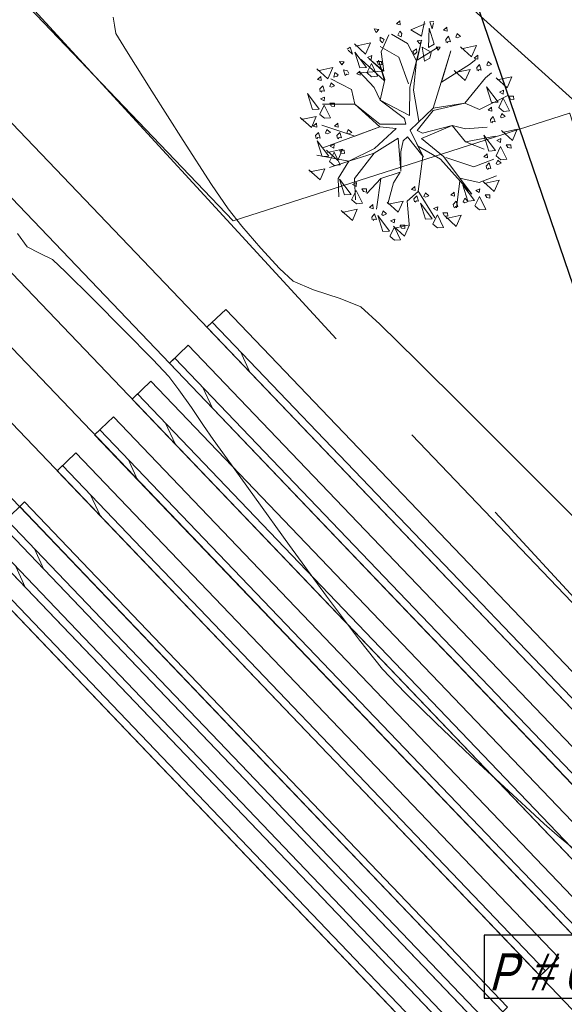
# Model space of a CAD drawing. Header units: metres. Extents: x 1111994 to 1112800, y 1268200 to 1269007.
# Tile 33 of 86: x 1112440 to 1112447, y 1268454 to 1268468. Entities that reach past the tile are written whole.
import ezdxf

# ---------------------------------------------------------------- set-up
doc = ezdxf.new("R2010")
doc.units = ezdxf.units.M
doc.header["$LTSCALE"] = 12.7
doc.header["$MEASUREMENT"] = 0
doc.linetypes.add('DASHED', pattern=[0.75, 0.5, -0.25])
for name, color, linetype in [('A-PISO GRANITO', 7, 'Continuous'), ('Base', 251, 'Continuous'), ('P-ARBO-CONS', 7, 'Continuous'), ('TUBERIA SANITARIA', 84, 'Continuous')]:
    doc.layers.add(name, color=color, linetype=linetype)
doc.styles.add('ESPACIOS', font='ARIALN.TTF', dxfattribs={"width": 1.4, "height": 0.3})

# ---------------------------------------------------------------- blocks, each defined once
blk = doc.blocks.new('ARBOLL[22]_1', base_point=(451.0638353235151, 266.2082973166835))
at = {"layer": 'P-ARBO-CONS', "color": 252, "linetype": 'Continuous', "lineweight": 0}
for p, q in [((450.8513499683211, 267.6244805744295), (450.8969567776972, 267.6648754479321)), ((450.9008954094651, 267.609839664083), (450.8513499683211, 267.6244805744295)), ((450.8969567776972, 267.6648754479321), (450.9008954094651, 267.609839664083)), ((451.2372085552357, 267.6238805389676), (451.0478330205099, 267.5413244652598)), ((451.1892405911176, 267.4565645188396), (451.2321382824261, 267.6539300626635)), ((451.3039977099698, 267.6519403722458), (451.3543287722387, 267.655223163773)), ((451.3335046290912, 267.555260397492), (451.3039977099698, 267.6519403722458)), ((451.3515217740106, 267.6347391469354), (451.3335046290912, 267.555260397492)), ((450.5509023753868, 267.5541864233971), (450.5796346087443, 267.5070811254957)), ((450.6114861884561, 267.5477577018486), (450.5509023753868, 267.5541864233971)), ((450.5796346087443, 267.5070811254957), (450.6114861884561, 267.5477577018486)), ((450.7478922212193, 267.4731282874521), (450.6446481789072, 267.2455300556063)), ((450.7835756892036, 267.4845420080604), (450.9997401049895, 267.359109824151)), ((450.8702274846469, 267.4690612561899), (450.8961971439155, 267.5258028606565)), ((450.9130101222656, 267.4465306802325), (450.8702274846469, 267.4690612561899)), ((450.8961971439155, 267.5258028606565), (450.9225472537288, 267.4904095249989)), ((450.9225472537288, 267.4904095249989), (450.9130101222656, 267.4465306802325)), ((451.0478330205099, 267.5413244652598), (451.1892405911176, 267.4565645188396)), ((451.2926178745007, 267.5640575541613), (451.2859279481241, 267.3020537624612)), ((451.3620604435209, 267.3500478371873), (451.2926178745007, 267.5640575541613)), ((451.5317109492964, 267.5793881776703), (451.4861041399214, 267.5389933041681)), ((451.4861041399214, 267.5389933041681), (451.5356495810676, 267.5243523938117)), ((451.5179664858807, 267.411944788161), (451.5565090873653, 267.4543581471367)), ((451.5356495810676, 267.5243523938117), (451.5317109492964, 267.5793881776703)), ((451.5565090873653, 267.4543581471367), (451.5807552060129, 267.3785559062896)), ((451.6538349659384, 267.4447051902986), (451.6730720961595, 267.4942340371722)), ((451.6730720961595, 267.4942340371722), (451.7184336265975, 267.4530123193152)), ((451.7184336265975, 267.4530123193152), (451.6737425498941, 267.4342212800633)), ((450.4337671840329, 267.2149186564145), (450.2842924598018, 267.350751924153)), ((450.2976024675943, 267.3233379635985), (450.4997353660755, 267.3660098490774)), ((450.4997353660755, 267.3660098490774), (450.4337671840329, 267.2149186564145)), ((450.6322310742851, 267.4413706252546), (450.6313126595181, 267.397255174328)), ((450.6313126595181, 267.397255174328), (450.664544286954, 267.3670563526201)), ((450.6863097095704, 267.4102332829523), (450.6322310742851, 267.4413706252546)), ((450.664544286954, 267.3670563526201), (450.6863097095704, 267.4102332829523)), ((450.9997401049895, 267.359109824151), (451.122139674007, 267.1252731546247)), ((451.122139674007, 267.1252731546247), (451.1870096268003, 267.3819480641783)), ((451.1870096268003, 267.3819480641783), (451.1325022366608, 267.1311681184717)), ((451.1925929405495, 267.4035487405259), (451.132898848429, 267.3913691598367)), ((451.132898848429, 267.3913691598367), (451.1684860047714, 267.3539170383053)), ((451.1684860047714, 267.3539170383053), (451.1925929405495, 267.4035487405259)), ((451.2859279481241, 267.3020537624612), (451.3620604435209, 267.3500478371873)), ((451.5248892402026, 267.3730900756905), (451.5179664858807, 267.411944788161)), ((451.5510491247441, 267.383764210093), (451.5360215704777, 267.3672274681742)), ((451.5807552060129, 267.3785559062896), (451.5510491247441, 267.383764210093)), ((451.6737425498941, 267.4342212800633), (451.6538349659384, 267.4447051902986)), ((451.7288883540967, 267.2863761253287), (451.9310212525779, 267.3290480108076)), ((451.9310212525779, 267.3290480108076), (451.8650530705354, 267.1779568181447)), ((450.2269269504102, 267.3074283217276), (450.1840336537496, 267.2808923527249)), ((450.1982073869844, 267.2658397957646), (450.2590051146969, 267.2115707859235)), ((450.2590051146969, 267.2115707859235), (450.2269269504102, 267.3074283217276)), ((450.2871967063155, 267.2424633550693), (450.4446973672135, 267.0329775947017)), ((450.3548441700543, 267.0278794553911), (450.2871967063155, 267.2424633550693)), ((450.4618045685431, 267.1697986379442), (450.5174860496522, 267.19452310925)), ((450.5174860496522, 267.19452310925), (450.5102400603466, 267.1433703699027)), ((450.8830531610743, 267.1735390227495), (450.6336065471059, 267.3161219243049)), ((450.6446481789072, 267.2455300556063), (450.6806754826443, 266.9840663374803)), ((451.1223987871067, 267.283488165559), (451.0715376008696, 267.2473333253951)), ((451.0715376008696, 267.2473333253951), (451.0955346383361, 267.2092670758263)), ((451.0955346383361, 267.2092670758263), (451.1275219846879, 267.2396615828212)), ((451.1275219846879, 267.2396615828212), (451.1223987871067, 267.283488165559)), ((451.1325022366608, 267.1311681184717), (451.4162852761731, 267.3087623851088)), ((451.3210650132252, 267.2409619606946), (451.1978941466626, 267.3065294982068)), ((451.1978941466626, 267.3065294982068), (451.2305447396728, 267.1184282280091)), ((451.3002797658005, 267.1603434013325), (451.3203018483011, 267.2380019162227)), ((451.3463018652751, 266.4839552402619), (451.5867009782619, 267.258474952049)), ((451.4128954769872, 267.2654535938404), (451.386671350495, 267.3118025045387)), ((451.386671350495, 267.3118025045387), (451.4403471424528, 267.3062922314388)), ((451.4403471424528, 267.3062922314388), (451.4128954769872, 267.2654535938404)), ((451.5867009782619, 267.258474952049), (451.459000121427, 266.8356219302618)), ((451.8650530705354, 267.1779568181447), (451.7155783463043, 267.3137900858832)), ((451.9489850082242, 267.2001956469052), (451.9033781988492, 267.1598007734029)), ((451.9529236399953, 267.1451598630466), (451.9489850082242, 267.2001956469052)), ((450.1123214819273, 267.0690864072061), (450.083589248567, 267.116191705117)), ((450.083589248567, 267.116191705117), (450.1441730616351, 267.1097629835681)), ((450.1441730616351, 267.1097629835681), (450.1123214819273, 267.0690864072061)), ((450.3747058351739, 267.1406553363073), (450.6888778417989, 266.8551554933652)), ((450.4515370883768, 266.9628345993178), (450.5137920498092, 267.0877124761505)), ((450.5102400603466, 267.1433703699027), (450.4618045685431, 267.1697986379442)), ((450.6806754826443, 266.9840663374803), (450.4788872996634, 267.1554479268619)), ((450.4788872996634, 267.1554479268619), (450.6688154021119, 266.9828531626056)), ((450.5137920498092, 267.0877124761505), (450.5963659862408, 266.9155796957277)), ((450.5886451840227, 267.11276164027), (450.6510473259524, 267.1128352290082)), ((450.6099075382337, 267.0740973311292), (450.5886451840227, 267.11276164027)), ((450.6888778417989, 266.8551554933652), (450.6090402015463, 267.1322204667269)), ((450.6090402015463, 267.1322204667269), (450.6923861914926, 266.8716503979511)), ((450.6535963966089, 267.0679086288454), (450.6099075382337, 267.0740973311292)), ((450.6510473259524, 267.1128352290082), (450.6535963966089, 267.0679086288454)), ((451.014910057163, 266.8127297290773), (450.8830531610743, 267.1735390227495)), ((451.0316045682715, 266.7670473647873), (451.1221396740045, 267.1252731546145)), ((451.1221396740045, 267.1252731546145), (451.0815300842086, 266.7290478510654)), ((451.2305447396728, 267.1184282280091), (451.3002797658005, 267.1603434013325)), ((451.459000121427, 266.8356219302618), (451.8378320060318, 267.0760699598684)), ((451.8378320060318, 267.0760699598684), (451.9220753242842, 267.1414261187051)), ((451.9033781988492, 267.1598007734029), (451.9529236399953, 267.1451598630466)), ((451.9352405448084, 267.0327522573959), (451.973783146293, 267.0751656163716)), ((451.973783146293, 267.0751656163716), (451.9980292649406, 266.9993633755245)), ((452.0711090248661, 267.0655126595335), (452.0903461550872, 267.1150415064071)), ((452.0910166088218, 267.0550287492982), (452.0711090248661, 267.0655126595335)), ((452.0903461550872, 267.1150415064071), (452.1357076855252, 267.0738197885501)), ((452.1357076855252, 267.0738197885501), (452.0910166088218, 267.0550287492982)), ((449.9266538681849, 266.8812662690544), (449.7771791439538, 267.0170995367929)), ((449.7904891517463, 266.9896855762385), (449.9926220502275, 267.0323574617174)), ((449.9926220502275, 267.0323574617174), (449.9266538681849, 266.8812662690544)), ((450.0178876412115, 266.9648064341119), (450.0048693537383, 266.904911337)), ((450.0622976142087, 266.9356357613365), (450.0178876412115, 266.9648064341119)), ((450.0521697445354, 266.9155447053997), (450.0622976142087, 266.9356357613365)), ((450.1919572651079, 266.9878072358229), (450.1359549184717, 266.999979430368)), ((450.1359549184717, 266.999979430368), (450.1602010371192, 266.9241771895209)), ((450.1602010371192, 266.9241771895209), (450.1813701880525, 266.945658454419)), ((450.1813701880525, 266.945658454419), (450.2032052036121, 266.9409125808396)), ((450.208868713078, 266.9521475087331), (450.1919572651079, 266.9878072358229)), ((450.3569972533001, 266.9824507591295), (450.3164831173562, 266.9468128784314)), ((450.3164831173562, 266.9468128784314), (450.3625394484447, 266.9294865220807)), ((450.6688154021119, 266.9828531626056), (450.3346448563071, 266.9627886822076)), ((450.5515020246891, 266.7617289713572), (450.3531678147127, 266.9762534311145)), ((450.4446973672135, 267.0329775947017), (450.3548441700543, 267.0278794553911)), ((450.3625394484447, 266.9294865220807), (450.3569972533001, 266.9824507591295)), ((450.5152505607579, 266.9092438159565), (450.4538764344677, 266.9608669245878)), ((451.7795114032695, 266.8561989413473), (451.6300366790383, 266.9920322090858)), ((451.6433466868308, 266.9646182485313), (451.845479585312, 267.0072901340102)), ((451.845479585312, 267.0072901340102), (451.7795114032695, 266.8561989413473)), ((451.9421632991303, 266.9938975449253), (451.9352405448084, 267.0327522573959)), ((451.9683231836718, 267.0045716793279), (451.9532956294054, 266.9880349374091)), ((451.9980292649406, 266.9993633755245), (451.9683231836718, 267.0045716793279)), ((452.0525513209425, 266.8947173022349), (452.1333565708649, 266.9619706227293)), ((449.8299106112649, 266.9132415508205), (449.7843038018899, 266.8728466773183)), ((449.7843038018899, 266.8728466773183), (449.8338492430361, 266.858205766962)), ((449.8161661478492, 266.7457981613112), (449.8547087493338, 266.7882115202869)), ((449.8338492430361, 266.858205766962), (449.8299106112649, 266.9132415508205)), ((449.8547087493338, 266.7882115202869), (449.8789548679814, 266.7124092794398)), ((449.9520346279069, 266.7785585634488), (449.971271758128, 266.8280874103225)), ((449.9668552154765, 266.880483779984), (450.2442068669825, 266.7375611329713)), ((449.971271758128, 266.8280874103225), (450.016633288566, 266.7868656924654)), ((450.0048693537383, 266.904911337), (450.0521697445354, 266.9155447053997)), ((450.5963659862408, 266.9155796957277), (450.5152505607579, 266.9092438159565)), ((450.6923861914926, 266.8716503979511), (450.6320157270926, 266.5938953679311)), ((451.7764652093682, 266.5509530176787), (452.0525513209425, 266.8947173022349)), ((452.3461229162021, 266.7580129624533), (452.196648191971, 266.8938462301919)), ((452.2099581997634, 266.8664322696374), (452.4120910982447, 266.9091041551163)), ((452.4120910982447, 266.9091041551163), (452.3461229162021, 266.7580129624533)), ((449.650045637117, 266.6816522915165), (449.8075462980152, 266.4721665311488)), ((449.7176931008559, 266.4670683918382), (449.650045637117, 266.6816522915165)), ((449.8230889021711, 266.7069434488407), (449.8161661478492, 266.7457981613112)), ((449.8492487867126, 266.7176175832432), (449.8342212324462, 266.7010808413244)), ((449.8789548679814, 266.7124092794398), (449.8492487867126, 266.7176175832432)), ((449.9719422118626, 266.7680746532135), (449.9520346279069, 266.7785585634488)), ((450.016633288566, 266.7868656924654), (449.9719422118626, 266.7680746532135)), ((450.2442068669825, 266.7375611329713), (450.2892332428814, 266.5388577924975)), ((450.6320157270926, 266.5938953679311), (450.5515020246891, 266.7617289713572)), ((451.0269500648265, 266.384748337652), (451.0316045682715, 266.7670473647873)), ((451.0815300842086, 266.7290478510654), (451.1558507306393, 266.3109691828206)), ((452.0686662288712, 266.7746284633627), (452.2261668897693, 266.5651427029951)), ((452.13631369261, 266.5600445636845), (452.0686662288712, 266.7746284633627)), ((452.2432740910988, 266.7019637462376), (452.2989555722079, 266.7266882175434)), ((452.2917095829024, 266.6755354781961), (452.2432740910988, 266.7019637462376)), ((452.2989555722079, 266.7266882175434), (452.2917095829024, 266.6755354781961)), ((449.8143860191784, 266.4020235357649), (449.8766409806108, 266.5269014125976)), ((449.8246534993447, 266.6089875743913), (449.8803349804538, 266.6337120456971)), ((449.8730889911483, 266.5825593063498), (449.8246534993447, 266.6089875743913)), ((450.2892332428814, 266.5388577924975), (449.8538467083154, 266.5385768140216)), ((449.8803349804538, 266.6337120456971), (449.8730889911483, 266.5825593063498)), ((449.8766409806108, 266.5269014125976), (449.9592149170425, 266.3547686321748)), ((449.9514941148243, 266.5519505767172), (450.013896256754, 266.5520241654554)), ((449.9727564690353, 266.5132862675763), (449.9514941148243, 266.5519505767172)), ((450.013896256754, 266.5520241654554), (450.0164453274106, 266.5070975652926)), ((450.628761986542, 266.2305140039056), (450.2892332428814, 266.5388577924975)), ((450.2892332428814, 266.5388577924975), (450.6264131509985, 266.2668245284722)), ((450.9622928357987, 266.3464626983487), (450.633178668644, 266.5932795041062)), ((450.633178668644, 266.5932795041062), (451.0269500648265, 266.384748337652)), ((451.346301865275, 266.4839552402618), (451.7764652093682, 266.5509530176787)), ((451.3475534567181, 266.4525746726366), (451.7764652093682, 266.5509530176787)), ((451.7764652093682, 266.5509530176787), (451.9732476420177, 266.4655142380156)), ((451.9732476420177, 266.4655142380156), (452.3546269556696, 266.6542893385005)), ((452.2261668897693, 266.5651427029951), (452.13631369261, 266.5600445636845)), ((452.2330066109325, 266.4949997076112), (452.295261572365, 266.6198775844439)), ((452.295261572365, 266.6198775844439), (452.3778355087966, 266.4477448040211)), ((452.3701147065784, 266.6449267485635), (452.4325168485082, 266.6450003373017)), ((452.3913770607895, 266.6062624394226), (452.3701147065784, 266.6449267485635)), ((452.4350659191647, 266.6000737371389), (452.3913770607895, 266.6062624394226)), ((452.4325168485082, 266.6450003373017), (452.4350659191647, 266.6000737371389)), ((449.8075462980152, 266.4721665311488), (449.7176931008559, 266.4670683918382)), ((449.8780994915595, 266.3484327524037), (449.8167253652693, 266.4000558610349)), ((450.0164453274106, 266.5070975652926), (449.9727564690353, 266.5132862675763)), ((451.035740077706, 266.1894465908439), (451.346301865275, 266.4839552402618)), ((451.1331760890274, 266.1849043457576), (451.3475534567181, 266.4525746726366)), ((452.1352206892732, 266.4989558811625), (452.0896138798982, 266.4585610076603)), ((452.0896138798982, 266.4585610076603), (452.1391593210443, 266.4439200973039)), ((452.1391593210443, 266.4439200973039), (452.1352206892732, 266.4989558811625)), ((452.2967200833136, 266.44140892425), (452.2353459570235, 266.4930320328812)), ((452.2573447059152, 266.3642728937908), (452.2765818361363, 266.4138017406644)), ((452.2765818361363, 266.4138017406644), (452.3219433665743, 266.3725800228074)), ((452.3778355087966, 266.4477448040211), (452.2967200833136, 266.44140892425)), ((449.7022424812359, 266.2225938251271), (449.5527677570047, 266.3584270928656)), ((449.5660777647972, 266.3310131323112), (449.7682106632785, 266.3736850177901)), ((449.7682106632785, 266.3736850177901), (449.7022424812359, 266.2225938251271)), ((449.7716982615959, 266.2818869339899), (449.7260914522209, 266.2414920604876)), ((449.7756368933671, 266.2268511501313), (449.7716982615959, 266.2818869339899)), ((450.2891499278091, 266.1055596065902), (449.8420437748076, 266.2568378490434)), ((449.9592149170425, 266.3547686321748), (449.8780994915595, 266.3484327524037)), ((450.0598635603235, 266.2826743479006), (450.0142567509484, 266.2422794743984)), ((450.0638021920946, 266.2276385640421), (450.0598635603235, 266.2826743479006)), ((450.6264131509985, 266.2668245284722), (450.9780845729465, 266.2681247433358)), ((450.9780845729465, 266.2681247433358), (450.9622928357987, 266.3464626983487)), ((452.1214762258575, 266.3315124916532), (452.1600188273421, 266.3739258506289)), ((452.1283989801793, 266.2926577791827), (452.1214762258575, 266.3315124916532)), ((452.1545588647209, 266.3033319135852), (452.1395313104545, 266.2867951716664)), ((452.1842649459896, 266.2981236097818), (452.1545588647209, 266.3033319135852)), ((452.1600188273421, 266.3739258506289), (452.1842649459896, 266.2981236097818)), ((452.2772522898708, 266.3537889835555), (452.2573447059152, 266.3642728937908)), ((452.3219433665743, 266.3725800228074), (452.2772522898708, 266.3537889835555)), ((449.7260914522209, 266.2414920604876), (449.7756368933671, 266.2268511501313)), ((449.7579537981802, 266.1144435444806), (449.7964963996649, 266.1568569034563)), ((449.7964963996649, 266.1568569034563), (449.8207425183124, 266.0810546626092)), ((449.8578061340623, 265.9468541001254), (450.628761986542, 266.2305140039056)), ((449.8938222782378, 266.1472039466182), (449.913059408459, 266.1967327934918)), ((449.9137298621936, 266.1367200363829), (449.8938222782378, 266.1472039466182)), ((449.913059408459, 266.1967327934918), (449.958420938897, 266.1555110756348)), ((449.958420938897, 266.1555110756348), (449.9137298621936, 266.1367200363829)), ((450.0142567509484, 266.2422794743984), (450.0638021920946, 266.2276385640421)), ((450.0461190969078, 266.1152309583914), (450.0846616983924, 266.157644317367)), ((450.0846616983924, 266.157644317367), (450.1089078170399, 266.08184207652)), ((450.1819875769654, 266.147991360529), (450.2012247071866, 266.1975202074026)), ((450.2018951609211, 266.1375074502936), (450.1819875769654, 266.147991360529)), ((450.2012247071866, 266.1975202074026), (450.2465862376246, 266.1562984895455)), ((450.2465862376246, 266.1562984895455), (450.2018951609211, 266.1375074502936)), ((450.628761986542, 266.2305140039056), (450.2891499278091, 266.1055596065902)), ((450.5563765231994, 265.9411487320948), (450.8491892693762, 266.2082710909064)), ((450.8491892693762, 266.2082710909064), (450.628761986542, 266.2305140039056)), ((451.2180517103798, 265.8232769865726), (451.0357400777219, 266.1894465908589)), ((451.0357400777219, 266.1894465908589), (451.2072268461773, 265.8369465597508)), ((451.1331760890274, 266.1849043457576), (451.2040566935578, 266.147996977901)), ((451.1903470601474, 266.0760346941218), (451.6028171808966, 266.2491144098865)), ((451.2040566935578, 266.147996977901), (451.6028171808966, 266.2491144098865)), ((451.6028171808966, 266.2491144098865), (451.7851994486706, 266.2068887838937)), ((451.6028171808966, 266.2491144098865), (451.7822653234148, 266.0282202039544)), ((451.7851994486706, 266.2068887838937), (452.0766992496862, 266.2265118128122)), ((452.4182089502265, 266.0483950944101), (452.2687342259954, 266.1842283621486)), ((452.2820442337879, 266.1568144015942), (452.4841771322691, 266.1994862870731)), ((452.4841771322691, 266.1994862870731), (452.4182089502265, 266.0483950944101)), ((449.7648765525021, 266.0755888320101), (449.7579537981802, 266.1144435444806)), ((449.7910364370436, 266.0862629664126), (449.7760088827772, 266.0697262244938)), ((449.7813355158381, 266.0452357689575), (449.9388361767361, 265.8357500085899)), ((449.8489829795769, 265.8306518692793), (449.7813355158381, 266.0452357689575)), ((449.8207425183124, 266.0810546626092), (449.7910364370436, 266.0862629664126)), ((449.9559433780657, 265.9725710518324), (450.0116248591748, 265.9972955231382)), ((450.0116248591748, 265.9972955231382), (450.0043788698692, 265.9461427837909)), ((450.0530418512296, 266.0763762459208), (450.0461190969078, 266.1152309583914)), ((450.0792017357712, 266.0870503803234), (450.0641741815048, 266.0705136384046)), ((450.1089078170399, 266.08184207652), (450.0792017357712, 266.0870503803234)), ((450.8752200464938, 266.0778519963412), (450.5493466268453, 265.8779002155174)), ((450.9088287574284, 265.6335417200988), (450.8752200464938, 266.0778519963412)), ((450.9420895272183, 266.0435763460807), (450.9109836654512, 265.8947674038)), ((450.9999343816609, 266.0987142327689), (450.9420895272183, 266.0435763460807)), ((451.2072268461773, 265.8369465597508), (450.9999343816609, 266.0987142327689)), ((451.1903470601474, 266.0760346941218), (451.4878313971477, 265.8299285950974)), ((451.7822653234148, 266.0282202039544), (452.1911123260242, 266.1065054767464)), ((451.7822653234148, 266.0282202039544), (452.0373850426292, 265.9294414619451)), ((452.032635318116, 266.1207594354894), (452.1901359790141, 265.9112736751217)), ((452.1002827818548, 265.9061755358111), (452.032635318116, 266.1207594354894)), ((452.2072431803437, 266.0480947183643), (452.2629246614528, 266.07281918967)), ((452.2556786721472, 266.0216664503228), (452.2072431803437, 266.0480947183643)), ((452.2629246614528, 266.07281918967), (452.2556786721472, 266.0216664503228)), ((452.3340837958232, 265.9910577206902), (452.396485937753, 265.9911313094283)), ((452.3553461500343, 265.9523934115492), (452.3340837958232, 265.9910577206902)), ((452.396485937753, 265.9911313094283), (452.3990350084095, 265.9462047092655)), ((450.0576957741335, 265.7794662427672), (449.9082210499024, 265.9152995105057)), ((449.9215310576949, 265.8878855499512), (450.1236639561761, 265.9305574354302)), ((449.9456758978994, 265.765607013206), (450.0079308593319, 265.8904848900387)), ((450.0043788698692, 265.9461427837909), (449.9559433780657, 265.9725710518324)), ((450.0079308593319, 265.8904848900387), (450.0905047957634, 265.7183521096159)), ((450.1236639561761, 265.9305574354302), (450.0576957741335, 265.7794662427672)), ((450.0827839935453, 265.9155340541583), (450.145186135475, 265.9156076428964)), ((450.1040463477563, 265.8768697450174), (450.0827839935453, 265.9155340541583)), ((450.1477352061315, 265.8706810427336), (450.1040463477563, 265.8768697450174)), ((450.145186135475, 265.9156076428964), (450.1477352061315, 265.8706810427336)), ((450.2099329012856, 265.7693352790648), (450.5563765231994, 265.9411487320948)), ((450.5493466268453, 265.8779002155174), (450.2099329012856, 265.7693352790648)), ((450.5493466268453, 265.8779002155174), (450.2847167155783, 265.5354473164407)), ((450.9109836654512, 265.8947674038), (450.9088287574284, 265.6335417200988)), ((451.4462222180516, 265.7957886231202), (451.1448658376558, 265.9702694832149)), ((451.1448658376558, 265.9702694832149), (451.2180517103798, 265.8232769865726)), ((452.0785914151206, 265.8696396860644), (452.0329846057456, 265.8292448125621)), ((452.0825300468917, 265.8146039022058), (452.0785914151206, 265.8696396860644)), ((452.1901359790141, 265.9112736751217), (452.1002827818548, 265.9061755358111)), ((452.1969757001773, 265.8411306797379), (452.2592306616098, 265.9660085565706)), ((452.2592306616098, 265.9660085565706), (452.3418045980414, 265.7938757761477)), ((452.3990350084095, 265.9462047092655), (452.3553461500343, 265.9523934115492)), ((450.2099329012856, 265.7693352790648), (449.7763905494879, 265.8481207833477)), ((449.9388361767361, 265.8357500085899), (449.8489829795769, 265.8306518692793)), ((449.9463139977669, 265.6814180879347), (450.2099329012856, 265.7693352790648)), ((450.0093893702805, 265.7120162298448), (449.9480152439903, 265.763639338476)), ((450.2099329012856, 265.7693352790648), (450.0655083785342, 265.5351848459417)), ((451.2072268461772, 265.8369465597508), (451.1464590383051, 265.3586943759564)), ((451.8687575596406, 265.322830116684), (451.4462222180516, 265.7957886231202)), ((451.4878313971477, 265.8299285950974), (451.8687575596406, 265.322830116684)), ((451.5193531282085, 265.8191802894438), (451.8974579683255, 265.69025379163)), ((451.8974579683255, 265.69025379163), (452.1650710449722, 265.7948326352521)), ((452.0329846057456, 265.8292448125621), (452.0825300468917, 265.8146039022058)), ((452.0648469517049, 265.7021962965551), (452.1033895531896, 265.7446096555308)), ((452.1033895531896, 265.7446096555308), (452.1276356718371, 265.6688074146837)), ((452.2606891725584, 265.7875398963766), (452.1993150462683, 265.8391630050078)), ((452.2007154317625, 265.7349566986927), (452.2199525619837, 265.7844855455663)), ((452.2206230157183, 265.7244727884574), (452.2007154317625, 265.7349566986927)), ((452.2199525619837, 265.7844855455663), (452.2653140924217, 265.7432638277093)), ((452.2653140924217, 265.7432638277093), (452.2206230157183, 265.7244727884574)), ((452.3418045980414, 265.7938757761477), (452.2606891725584, 265.7875398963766)), ((449.819068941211, 265.5154241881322), (449.6695942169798, 265.6512574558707)), ((449.6829042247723, 265.6238434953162), (449.8850371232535, 265.6665153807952)), ((449.8850371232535, 265.6665153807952), (449.819068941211, 265.5154241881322)), ((450.0905047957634, 265.7183521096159), (450.0093893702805, 265.7120162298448)), ((450.9013329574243, 265.6215002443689), (450.6417749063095, 265.5351642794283)), ((450.809895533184, 265.4746124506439), (450.9013329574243, 265.6215002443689)), ((452.0717697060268, 265.6633415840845), (452.0648469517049, 265.7021962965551)), ((452.0979295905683, 265.6740157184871), (452.0829020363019, 265.6574789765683)), ((452.1276356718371, 265.6688074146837), (452.0979295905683, 265.6740157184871)), ((450.0655083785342, 265.5351848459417), (450.0746894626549, 265.2854329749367)), ((450.082025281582, 265.5271821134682), (450.23952594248, 265.3176963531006)), ((450.1496727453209, 265.31259821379), (450.082025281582, 265.5271821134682)), ((450.2566331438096, 265.4545173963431), (450.3123146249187, 265.4792418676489)), ((450.2847167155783, 265.5354473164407), (450.2971399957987, 265.2483947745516)), ((450.3123146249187, 265.4792418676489), (450.3050686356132, 265.4280891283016)), ((450.6417749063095, 265.5351642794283), (450.4525966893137, 265.3309890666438)), ((450.6417749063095, 265.5351642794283), (450.5836470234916, 265.122968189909)), ((450.5836470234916, 265.122968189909), (450.6417749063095, 265.5351642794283)), ((450.7342031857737, 265.1924283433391), (450.809895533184, 265.4746124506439)), ((451.7062835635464, 265.5046929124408), (451.6638088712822, 265.1393368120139)), ((451.707128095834, 265.5379953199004), (451.968590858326, 265.4829075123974)), ((451.968590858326, 265.4829075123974), (452.2019556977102, 265.5723565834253)), ((452.1717956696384, 265.3608223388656), (452.0223209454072, 265.4966556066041)), ((452.0356309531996, 265.4692416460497), (452.2377638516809, 265.5119135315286)), ((452.2377638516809, 265.5119135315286), (452.1717956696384, 265.3608223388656)), ((450.2463656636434, 265.2475533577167), (450.3086206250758, 265.3724312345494)), ((450.3050686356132, 265.4280891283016), (450.2566331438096, 265.4545173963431)), ((450.3086206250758, 265.3724312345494), (450.3911945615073, 265.2002984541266)), ((450.3834737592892, 265.397480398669), (450.4458759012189, 265.3975539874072)), ((450.4047361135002, 265.3588160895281), (450.3834737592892, 265.397480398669)), ((450.4484249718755, 265.3526273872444), (450.4047361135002, 265.3588160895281)), ((450.4458759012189, 265.3975539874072), (450.4484249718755, 265.3526273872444)), ((451.1464590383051, 265.3586943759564), (450.9942271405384, 265.2275572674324)), ((451.100914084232, 265.4276979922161), (451.0553072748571, 265.3873031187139)), ((451.0553072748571, 265.3873031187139), (451.1048527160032, 265.3726622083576)), ((451.1048527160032, 265.3726622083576), (451.100914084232, 265.4276979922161)), ((451.1382989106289, 265.3716187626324), (451.3707385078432, 265.0034702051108)), ((451.223038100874, 265.2930150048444), (451.2422752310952, 265.3425438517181)), ((451.2422752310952, 265.3425438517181), (451.2876367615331, 265.301322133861)), ((451.6327157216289, 265.3523992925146), (451.5871089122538, 265.3120044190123)), ((451.6366543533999, 265.297363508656), (451.6327157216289, 265.3523992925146)), ((451.7476484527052, 265.4451670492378), (451.9051491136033, 265.2356812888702)), ((451.8152959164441, 265.2305831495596), (451.7476484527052, 265.4451670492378)), ((451.9222563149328, 265.3725023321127), (451.9779377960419, 265.3972268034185)), ((451.9706918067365, 265.3460740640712), (451.9222563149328, 265.3725023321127)), ((451.9779377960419, 265.3972268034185), (451.9706918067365, 265.3460740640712)), ((450.23952594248, 265.3176963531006), (450.1496727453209, 265.31259821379)), ((450.3100791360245, 265.1939625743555), (450.2487050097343, 265.2455856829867)), ((450.3911945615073, 265.2002984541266), (450.3100791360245, 265.1939625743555)), ((450.8741173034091, 265.0792500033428), (450.724642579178, 265.2150832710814)), ((450.7379525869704, 265.1876693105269), (450.9400854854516, 265.2303411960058)), ((450.9400854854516, 265.2303411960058), (450.8741173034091, 265.0792500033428)), ((450.9942271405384, 265.2275572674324), (451.0212454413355, 264.9167183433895)), ((451.0871696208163, 265.2602546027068), (451.125712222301, 265.3026679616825)), ((451.0940923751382, 265.2213998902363), (451.0871696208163, 265.2602546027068)), ((451.1202522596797, 265.2320740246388), (451.1052247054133, 265.21553728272)), ((451.1499583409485, 265.2268657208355), (451.1202522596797, 265.2320740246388)), ((451.125712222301, 265.3026679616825), (451.1499583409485, 265.2268657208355)), ((451.1785055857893, 265.2005352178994), (451.3360062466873, 264.9910494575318)), ((451.2461530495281, 264.9859513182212), (451.1785055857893, 265.2005352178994)), ((451.2429456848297, 265.2825310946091), (451.223038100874, 265.2930150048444)), ((451.2876367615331, 265.301322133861), (451.2429456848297, 265.2825310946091)), ((451.5871089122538, 265.3120044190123), (451.6366543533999, 265.297363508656)), ((451.6189712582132, 265.1849559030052), (451.6575138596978, 265.227369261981)), ((451.6575138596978, 265.227369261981), (451.6817599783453, 265.1515670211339)), ((451.7548397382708, 265.2177163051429), (451.7740768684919, 265.2672451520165)), ((451.7747473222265, 265.2072323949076), (451.7548397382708, 265.2177163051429)), ((451.7740768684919, 265.2672451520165), (451.8194383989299, 265.2260234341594)), ((451.8194383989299, 265.2260234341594), (451.7747473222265, 265.2072323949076)), ((451.9051491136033, 265.2356812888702), (451.8152959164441, 265.2305831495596)), ((451.9119888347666, 265.1655382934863), (451.974243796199, 265.290416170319)), ((451.974243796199, 265.290416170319), (452.0568177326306, 265.1182833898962)), ((452.0490969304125, 265.3154653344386), (452.1114990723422, 265.3155389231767)), ((452.0703592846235, 265.2768010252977), (452.0490969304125, 265.3154653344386)), ((452.1140481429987, 265.2706123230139), (452.0703592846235, 265.2768010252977)), ((452.1114990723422, 265.3155389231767), (452.1140481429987, 265.2706123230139)), ((450.2561388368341, 264.9684263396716), (450.1066641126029, 265.1042596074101)), ((450.1199741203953, 265.0768456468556), (450.3221070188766, 265.1195175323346)), ((450.3221070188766, 265.1195175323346), (450.2561388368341, 264.9684263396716)), ((450.5320852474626, 265.1820801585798), (450.4864784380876, 265.1416852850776)), ((450.4864784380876, 265.1416852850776), (450.5360238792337, 265.1270443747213)), ((450.5360238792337, 265.1270443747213), (450.5320852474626, 265.1820801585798)), ((450.6542092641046, 265.0473971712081), (450.6734463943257, 265.0969260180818)), ((450.6734463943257, 265.0969260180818), (450.7188079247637, 265.0557043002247)), ((451.3531134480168, 265.1278705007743), (451.408794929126, 265.1525949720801)), ((451.4015489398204, 265.1014422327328), (451.3531134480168, 265.1278705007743)), ((451.408794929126, 265.1525949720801), (451.4015489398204, 265.1014422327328)), ((451.4799540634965, 265.0708335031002), (451.5423562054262, 265.0709070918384)), ((451.5012164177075, 265.0321691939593), (451.4799540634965, 265.0708335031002)), ((451.5423562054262, 265.0709070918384), (451.5449052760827, 265.0259804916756)), ((451.625894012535, 265.1461011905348), (451.6189712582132, 265.1849559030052)), ((451.6520538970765, 265.1567753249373), (451.6370263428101, 265.1402385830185)), ((451.6817599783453, 265.1515670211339), (451.6520538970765, 265.1567753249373)), ((451.9757023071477, 265.111947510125), (451.9143281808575, 265.1635706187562)), ((452.0568177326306, 265.1182833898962), (451.9757023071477, 265.111947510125)), ((450.5183407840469, 265.0146367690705), (450.5568833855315, 265.0570501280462)), ((450.5252635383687, 264.9757820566), (450.5183407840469, 265.0146367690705)), ((450.5514234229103, 264.9864561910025), (450.5363958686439, 264.9699194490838)), ((450.581129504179, 264.9812478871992), (450.5514234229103, 264.9864561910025)), ((450.5568833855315, 265.0570501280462), (450.581129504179, 264.9812478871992)), ((450.5986869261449, 265.0346157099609), (450.756187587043, 264.8251299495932)), ((450.6663343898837, 264.8200318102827), (450.5986869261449, 265.0346157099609)), ((450.6741168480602, 265.0369132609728), (450.6542092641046, 265.0473971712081)), ((450.7188079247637, 265.0557043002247), (450.6741168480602, 265.0369132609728)), ((450.7732947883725, 264.9619509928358), (450.8289762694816, 264.9866754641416)), ((450.821730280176, 264.9355227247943), (450.7732947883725, 264.9619509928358)), ((450.8289762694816, 264.9866754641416), (450.821730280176, 264.9355227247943)), ((451.3360062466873, 264.9910494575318), (451.2461530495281, 264.9859513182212)), ((451.3428459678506, 264.920906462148), (451.405100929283, 265.0457843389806)), ((451.405100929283, 265.0457843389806), (451.4876748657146, 264.8736515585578)), ((451.5449052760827, 265.0259804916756), (451.5012164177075, 265.0321691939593)), ((451.6581452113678, 264.8884374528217), (451.5086704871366, 265.0242707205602)), ((451.521980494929, 264.9968567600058), (451.7241133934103, 265.0395286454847)), ((451.7241133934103, 265.0395286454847), (451.6581452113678, 264.8884374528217)), ((450.756187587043, 264.8251299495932), (450.6663343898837, 264.8200318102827)), ((450.7630273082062, 264.7549869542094), (450.8252822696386, 264.8798648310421)), ((450.9598924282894, 264.7575213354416), (450.8104177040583, 264.8933546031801)), ((450.8237277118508, 264.8659406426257), (451.025860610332, 264.9086125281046)), ((450.8252822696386, 264.8798648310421), (450.9078562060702, 264.7077320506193)), ((450.9001354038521, 264.9049139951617), (450.9625375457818, 264.9049875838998)), ((450.9213977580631, 264.8662496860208), (450.9001354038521, 264.9049139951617)), ((450.9650866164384, 264.860060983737), (450.9213977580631, 264.8662496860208)), ((451.025860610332, 264.9086125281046), (450.9598924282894, 264.7575213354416)), ((450.9625375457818, 264.9049875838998), (450.9650866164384, 264.860060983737)), ((451.4065594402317, 264.8673156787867), (451.3451853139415, 264.9189387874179)), ((451.4876748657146, 264.8736515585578), (451.4065594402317, 264.8673156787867)), ((450.8267407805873, 264.7013961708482), (450.7653666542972, 264.7530192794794)), ((450.9078562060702, 264.7077320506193), (450.8267407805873, 264.7013961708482))]:
    blk.add_line(p, q, dxfattribs=at)
blk = doc.blocks.new('_U146[65]_1', base_point=(451.1752523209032, 259.752807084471))
at = {"layer": 'A-PISO GRANITO', "linetype": 'Continuous', "lineweight": 0}
h = blk.add_hatch(dxfattribs=at)
h.set_pattern_fill('LADRILLO_COMÚN_0001', color=250, style=0, pattern_type=2)
h.set_pattern_definition([(114.7374040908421, (454.3118511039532, 256.2217045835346), (7.08423417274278, 3.263988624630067), [])])
h.paths.add_polyline_path([(454.3841027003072, 256.2908400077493), (447.8580245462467, 263.1110710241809), (447.7857834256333, 263.0419246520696), (454.3118511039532, 256.2217045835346)], flags=0)
at = {"layer": 'A-PISO GRANITO', "linetype": 'Continuous'}
for p, q in [((447.7857729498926, 263.0419355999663), (448.0386535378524, 263.2839095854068)), ((448.0386535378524, 263.2839095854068), (454.5647316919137, 256.4636785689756)), ((454.3118511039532, 256.2217045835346), (447.7857729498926, 263.0419355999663)), ((454.5647316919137, 256.4636785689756), (454.3118511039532, 256.2217045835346))]:
    blk.add_line(p, q, dxfattribs=at)
at = {"layer": 'A-PISO GRANITO', "color": 250, "linetype": 'Continuous', "lineweight": 0}
for p, q in [((447.7857834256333, 263.0419246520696), (447.8580245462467, 263.1110710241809)), ((447.8580245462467, 263.1110710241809), (454.3841027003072, 256.2908400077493)), ((454.3118511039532, 256.2217045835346), (447.7857834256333, 263.0419246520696)), ((454.3841027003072, 256.2908400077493), (454.3118511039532, 256.2217045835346))]:
    blk.add_line(p, q, dxfattribs=at)
blk = doc.blocks.new('_U146[66]_1', base_point=(451.6810134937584, 260.2367550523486))
at = {"layer": 'A-PISO GRANITO', "linetype": 'Continuous', "lineweight": 0}
h = blk.add_hatch(dxfattribs=at)
h.set_pattern_fill('LADRILLO_COMÚN_0001', color=250, style=0, pattern_type=2)
h.set_pattern_definition([(114.7374040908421, (454.8176122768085, 256.7056525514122), (7.08423417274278, 3.263988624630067), [])])
h.paths.add_polyline_path([(454.8898638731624, 256.7747879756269), (448.363785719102, 263.5950189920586), (448.2915445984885, 263.5258726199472), (454.8176122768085, 256.7056525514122)], flags=0)
at = {"layer": 'A-PISO GRANITO', "linetype": 'Continuous'}
for p, q in [((448.2915341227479, 263.5258835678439), (448.5444147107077, 263.7678575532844)), ((448.5444147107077, 263.7678575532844), (455.070492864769, 256.9476265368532)), ((454.8176122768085, 256.7056525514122), (448.2915341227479, 263.5258835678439)), ((455.070492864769, 256.9476265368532), (454.8176122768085, 256.7056525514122))]:
    blk.add_line(p, q, dxfattribs=at)
at = {"layer": 'A-PISO GRANITO', "color": 250, "linetype": 'Continuous', "lineweight": 0}
for p, q in [((448.2915445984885, 263.5258726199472), (448.363785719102, 263.5950189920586)), ((454.8176122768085, 256.7056525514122), (448.2915445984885, 263.5258726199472)), ((448.363785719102, 263.5950189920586), (454.8898638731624, 256.7747879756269)), ((454.8898638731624, 256.7747879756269), (454.8176122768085, 256.7056525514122))]:
    blk.add_line(p, q, dxfattribs=at)
blk = doc.blocks.new('_U146[67]_1', base_point=(448.6464569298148, 257.3330562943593))
at = {"layer": 'A-PISO GRANITO', "linetype": 'Continuous', "lineweight": 0}
h = blk.add_hatch(dxfattribs=at)
h.set_pattern_fill('LADRILLO_COMÚN_0001', color=250, style=0, pattern_type=2)
h.set_pattern_definition([(114.7374040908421, (451.7830557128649, 253.8019537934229), (7.08423417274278, 3.263988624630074), [])])
h.paths.add_polyline_path([(451.8553073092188, 253.8710892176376), (445.3292291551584, 260.6913202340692), (445.2569880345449, 260.6221738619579), (451.7830557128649, 253.8019537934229)], flags=0)
at = {"layer": 'A-PISO GRANITO', "linetype": 'Continuous'}
for p, q in [((445.2569775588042, 260.6221848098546), (445.509858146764, 260.8641587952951)), ((445.509858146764, 260.8641587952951), (452.0359363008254, 254.0439277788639)), ((451.7830557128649, 253.8019537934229), (445.2569775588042, 260.6221848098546)), ((452.0359363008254, 254.0439277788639), (451.7830557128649, 253.8019537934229))]:
    blk.add_line(p, q, dxfattribs=at)
at = {"layer": 'A-PISO GRANITO', "color": 250, "linetype": 'Continuous', "lineweight": 0}
for p, q in [((445.2569880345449, 260.6221738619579), (445.3292291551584, 260.6913202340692)), ((445.3292291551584, 260.6913202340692), (451.8553073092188, 253.8710892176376)), ((451.7830557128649, 253.8019537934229), (445.2569880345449, 260.6221738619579)), ((451.8553073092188, 253.8710892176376), (451.7830557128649, 253.8019537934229))]:
    blk.add_line(p, q, dxfattribs=at)
blk = doc.blocks.new('_U146[69]_1', base_point=(448.8993375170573, 257.5750302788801))
at = {"layer": 'A-PISO GRANITO', "linetype": 'Continuous', "lineweight": 0}
h = blk.add_hatch(dxfattribs=at)
h.set_pattern_fill('LADRILLO_COMÚN_0001', color=250, style=0, pattern_type=2)
h.set_pattern_definition([(114.7374040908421, (452.0359363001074, 254.0439277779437), (7.08423417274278, 3.263988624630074), [])])
h.paths.add_polyline_path([(452.1081878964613, 254.1130632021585), (445.5821097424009, 260.9332942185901), (445.5098686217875, 260.8641478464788), (452.0359363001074, 254.0439277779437)], flags=0)
at = {"layer": 'A-PISO GRANITO', "linetype": 'Continuous'}
for p, q in [((445.5098581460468, 260.8641587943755), (445.7627387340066, 261.1061327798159)), ((445.7627387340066, 261.1061327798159), (452.2888168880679, 254.2859017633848)), ((452.0359363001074, 254.0439277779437), (445.5098581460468, 260.8641587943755)), ((452.2888168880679, 254.2859017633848), (452.0359363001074, 254.0439277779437))]:
    blk.add_line(p, q, dxfattribs=at)
at = {"layer": 'A-PISO GRANITO', "color": 250, "linetype": 'Continuous', "lineweight": 0}
for p, q in [((445.5098686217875, 260.8641478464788), (445.5821097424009, 260.9332942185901)), ((452.0359363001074, 254.0439277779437), (445.5098686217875, 260.8641478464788)), ((445.5821097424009, 260.9332942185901), (452.1081878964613, 254.1130632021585)), ((452.1081878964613, 254.1130632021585), (452.0359363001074, 254.0439277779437))]:
    blk.add_line(p, q, dxfattribs=at)
blk = doc.blocks.new('_U146[70]_1', base_point=(449.657968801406, 258.3009631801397))
at = {"layer": 'A-PISO GRANITO', "linetype": 'Continuous', "lineweight": 0}
h = blk.add_hatch(dxfattribs=at)
h.set_pattern_fill('LADRILLO_COMÚN_0001', color=250, style=0, pattern_type=2)
h.set_pattern_definition([(114.7374040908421, (452.7945675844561, 254.7698606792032), (7.08423417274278, 3.263988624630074), [])])
h.paths.add_polyline_path([(452.86681918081, 254.838996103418), (446.3407410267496, 261.6592271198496), (446.2684999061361, 261.5900807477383), (452.7945675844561, 254.7698606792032)], flags=0)
at = {"layer": 'A-PISO GRANITO', "linetype": 'Continuous'}
for p, q in [((446.2684894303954, 261.590091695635), (446.5213700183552, 261.8320656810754)), ((446.5213700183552, 261.8320656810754), (453.0474481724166, 255.0118346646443)), ((452.7945675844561, 254.7698606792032), (446.2684894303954, 261.590091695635)), ((453.0474481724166, 255.0118346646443), (452.7945675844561, 254.7698606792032))]:
    blk.add_line(p, q, dxfattribs=at)
at = {"layer": 'A-PISO GRANITO', "color": 250, "linetype": 'Continuous', "lineweight": 0}
for p, q in [((446.2684999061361, 261.5900807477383), (446.3407410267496, 261.6592271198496)), ((446.3407410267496, 261.6592271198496), (452.86681918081, 254.838996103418)), ((452.7945675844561, 254.7698606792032), (446.2684999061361, 261.5900807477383)), ((452.86681918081, 254.838996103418), (452.7945675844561, 254.7698606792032))]:
    blk.add_line(p, q, dxfattribs=at)
blk = doc.blocks.new('_U146[71]_1', base_point=(450.1637299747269, 258.7849111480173))
at = {"layer": 'A-PISO GRANITO', "linetype": 'Continuous', "lineweight": 0}
h = blk.add_hatch(dxfattribs=at)
h.set_pattern_fill('LADRILLO_COMÚN_0001', color=250, style=0, pattern_type=2)
h.set_pattern_definition([(114.7374040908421, (453.300328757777, 255.2538086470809), (7.08423417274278, 3.263988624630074), [])])
h.paths.add_polyline_path([(453.3725803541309, 255.3229440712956), (446.8465022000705, 262.1431750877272), (446.7742610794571, 262.0740287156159), (453.300328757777, 255.2538086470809)], flags=0)
at = {"layer": 'A-PISO GRANITO', "linetype": 'Continuous'}
for p, q in [((446.7742506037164, 262.0740396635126), (447.0271311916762, 262.3160136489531)), ((447.0271311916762, 262.3160136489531), (453.5532093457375, 255.4957826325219)), ((453.300328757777, 255.2538086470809), (446.7742506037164, 262.0740396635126)), ((453.5532093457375, 255.4957826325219), (453.300328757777, 255.2538086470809))]:
    blk.add_line(p, q, dxfattribs=at)
at = {"layer": 'A-PISO GRANITO', "color": 250, "linetype": 'Continuous', "lineweight": 0}
for p, q in [((446.7742610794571, 262.0740287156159), (446.8465022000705, 262.1431750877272)), ((446.8465022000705, 262.1431750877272), (453.3725803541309, 255.3229440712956)), ((453.300328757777, 255.2538086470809), (446.7742610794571, 262.0740287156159)), ((453.3725803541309, 255.3229440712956), (453.300328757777, 255.2538086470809))]:
    blk.add_line(p, q, dxfattribs=at)
blk = doc.blocks.new('_U146[72]_1', base_point=(450.6694911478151, 259.2688591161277))
at = {"layer": 'A-PISO GRANITO', "linetype": 'Continuous', "lineweight": 0}
h = blk.add_hatch(dxfattribs=at)
h.set_pattern_fill('LADRILLO_COMÚN_0001', color=250, style=0, pattern_type=2)
h.set_pattern_definition([(114.7374040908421, (453.8060899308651, 255.7377566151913), (7.08423417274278, 3.263988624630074), [])])
h.paths.add_polyline_path([(453.878341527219, 255.806892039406), (447.3522633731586, 262.6271230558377), (447.2800222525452, 262.5579766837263), (453.8060899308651, 255.7377566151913)], flags=0)
at = {"layer": 'A-PISO GRANITO', "linetype": 'Continuous'}
for p, q in [((447.2800117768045, 262.5579876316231), (447.5328923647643, 262.7999616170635)), ((447.5328923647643, 262.7999616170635), (454.0589705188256, 255.9797306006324)), ((453.8060899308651, 255.7377566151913), (447.2800117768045, 262.5579876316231)), ((454.0589705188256, 255.9797306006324), (453.8060899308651, 255.7377566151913))]:
    blk.add_line(p, q, dxfattribs=at)
at = {"layer": 'A-PISO GRANITO', "color": 250, "linetype": 'Continuous', "lineweight": 0}
for p, q in [((447.2800222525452, 262.5579766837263), (447.3522633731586, 262.6271230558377)), ((453.8060899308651, 255.7377566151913), (447.2800222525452, 262.5579766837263)), ((447.3522633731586, 262.6271230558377), (453.878341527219, 255.806892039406)), ((453.878341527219, 255.806892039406), (453.8060899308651, 255.7377566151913))]:
    blk.add_line(p, q, dxfattribs=at)
blk = doc.blocks.new('_U146[108]_1', base_point=(448.3935763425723, 257.0910823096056))
at = {"layer": 'A-PISO GRANITO', "linetype": 'Continuous', "lineweight": 0}
h = blk.add_hatch(dxfattribs=at)
h.set_pattern_fill('LADRILLO_COMÚN_0001', color=250, style=0, pattern_type=2)
h.set_pattern_definition([(114.7374040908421, (451.5301751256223, 253.5599798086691), (7.08423417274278, 3.263988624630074), [])])
h.paths.add_polyline_path([(451.6024267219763, 253.6291152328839), (445.0763485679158, 260.4493462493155), (445.0041074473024, 260.3801998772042), (451.5301751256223, 253.5599798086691)], flags=0)
at = {"layer": 'A-PISO GRANITO', "linetype": 'Continuous'}
for p, q in [((445.0040969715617, 260.3802108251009), (445.2569775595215, 260.6221848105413)), ((445.2569775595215, 260.6221848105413), (451.7830557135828, 253.8019537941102)), ((451.5301751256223, 253.5599798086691), (445.0040969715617, 260.3802108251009)), ((451.7830557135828, 253.8019537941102), (451.5301751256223, 253.5599798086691))]:
    blk.add_line(p, q, dxfattribs=at)
at = {"layer": 'A-PISO GRANITO', "color": 250, "linetype": 'Continuous', "lineweight": 0}
for p, q in [((445.0041074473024, 260.3801998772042), (445.0763485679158, 260.4493462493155)), ((445.0763485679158, 260.4493462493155), (451.6024267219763, 253.6291152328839)), ((451.5301751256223, 253.5599798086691), (445.0041074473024, 260.3801998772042)), ((451.6024267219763, 253.6291152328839), (451.5301751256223, 253.5599798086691))]:
    blk.add_line(p, q, dxfattribs=at)

msp = doc.modelspace()

# ---------------------------------------------------------------- linework, layer by layer
at = {"layer": 'Base', "linetype": 'Continuous'}
for p, q in [((1112415.011333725, 1268492.028597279), (1112473.863237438, 1268430.524035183)), ((1112414.269535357, 1268491.791325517), (1112473.357476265, 1268430.040087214)), ((1112413.527736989, 1268491.554053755), (1112472.851715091, 1268429.556139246)), ((1112472.345953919, 1268429.072191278), (1112412.785938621, 1268491.316781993)), ((1112412.043599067, 1268491.080075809), (1112471.840192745, 1268428.58824331))]:
    msp.add_line(p, q, dxfattribs=at)
at = {"layer": 'Base', "linetype": 'Continuous', "lineweight": 0}
for p, q in [((1112439.725946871, 1268464.791545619), (1112439.856318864, 1268464.612246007)), ((1112439.856318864, 1268464.612246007), (1112440.024341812, 1268464.525118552)), ((1112440.024341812, 1268464.525118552), (1112440.197646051, 1268464.442223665)), ((1112440.197646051, 1268464.442223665), (1112440.372763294, 1268464.276051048)), ((1112440.372763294, 1268464.276051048), (1112440.737061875, 1268463.915703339)), ((1112440.737061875, 1268463.915703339), (1112441.170872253, 1268463.480430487)), ((1112441.170872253, 1268463.480430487), (1112441.554524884, 1268463.08948244)), ((1112441.554524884, 1268463.08948244), (1112441.768350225, 1268462.862109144)), ((1112441.768350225, 1268462.862109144), (1112441.905983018, 1268462.681208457)), ((1112441.905983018, 1268462.681208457), (1112442.074273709, 1268462.441150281)), ((1112442.074273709, 1268462.441150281), (1112442.240142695, 1268462.199015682)), ((1112442.240142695, 1268462.199015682), (1112442.370510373, 1268462.011885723)), ((1112447.815399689, 1268459.183189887), (1112445.053307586, 1268462.076309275)), ((1112442.370510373, 1268462.011885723), (1112442.556303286, 1268461.751783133)), ((1112442.556303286, 1268461.751783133), (1112442.925558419, 1268461.23559444)), ((1112442.925558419, 1268461.23559444), (1112443.399271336, 1268460.578297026)), ((1112443.399271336, 1268460.578297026), (1112443.898437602, 1268459.894868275)), ((1112443.898437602, 1268459.894868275), (1112444.344052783, 1268459.300285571)), ((1112444.344052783, 1268459.300285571), (1112444.657112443, 1268458.909526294)), ((1112444.657112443, 1268458.909526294), (1112444.960369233, 1268458.591501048)), ((1112444.960369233, 1268458.591501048), (1112445.382085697, 1268458.179545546)), ((1112445.382085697, 1268458.179545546), (1112445.851522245, 1268457.735274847)), ((1112445.851522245, 1268457.735274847), (1112446.297939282, 1268457.320304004)), ((1112446.297939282, 1268457.320304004), (1112446.650597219, 1268456.996248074)), ((1112446.650597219, 1268456.996248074), (1112446.838756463, 1268456.824722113)), ((1112446.838756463, 1268456.824722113), (1112447.017510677, 1268456.670496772)), ((1112447.017510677, 1268456.670496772), (1112447.255191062, 1268456.471029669))]:
    msp.add_line(p, q, dxfattribs=at)
at = {"layer": 'Base', "linetype": 'DASHED', "lineweight": 0, "flags": 128}
msp.add_lwpolyline([(1112554.936009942, 1268485.826418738), (1112545.158063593, 1268480.583171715), (1112533.083917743, 1268474.0369072), (1112521.009736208, 1268467.490713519), (1112501.851530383, 1268457.064974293), (1112475.71725924, 1268442.888100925), (1112483.238130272, 1268420.71931971), (1112413.83078225, 1268496.221909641), (1112460.498934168, 1268511.474828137), (1112455.232818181, 1268527.93411343), (1112492.323640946, 1268539.801067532), (1112497.586201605, 1268523.383092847), (1112516.953210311, 1268529.616044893), (1112520.018601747, 1268519.81151204), (1112541.137819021, 1268523.247138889), (1112542.56657419, 1268524.497802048)], dxfattribs=at)
at = {"layer": 'Base', "linetype": 'Continuous', "lineweight": 0, "flags": 128}
for points in [[(1112488.722816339, 1268464.268233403), (1112479.012974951, 1268461.1624417), (1112481.972733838, 1268451.909152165), (1112475.27360046, 1268449.766366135), (1112472.313841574, 1268459.01965567), (1112454.153695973, 1268453.21094817), (1112453.30780964, 1268453.979636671), (1112450.636523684, 1268463.525813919), (1112443.534658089, 1268469.936309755), (1112443.157317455, 1268471.116014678), (1112438.607975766, 1268477.498183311), (1112432.383500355, 1268496.958171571)], [(1112441.017680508, 1268467.714383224), (1112441.034401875, 1268467.603834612), (1112441.053963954, 1268467.494629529), (1112441.199158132, 1268467.258565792), (1112441.541833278, 1268466.713362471), (1112441.963509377, 1268466.049055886), (1112442.34570641, 1268465.455682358), (1112442.569944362, 1268465.123278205), (1112442.757447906, 1268464.890374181), (1112443.011138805, 1268464.594234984), (1112443.264406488, 1268464.319067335), (1112443.450640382, 1268464.149077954), (1112443.724925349, 1268464.031333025), (1112444.086005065, 1268463.915572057), (1112444.363270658, 1268463.80068042), (1112444.618770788, 1268463.569707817), (1112445.126283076, 1268463.074575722), (1112445.765058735, 1268462.439719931), (1112446.414348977, 1268461.789576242), (1112446.953405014, 1268461.248580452), (1112447.26147806, 1268460.941168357)], [(1112441.017680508, 1268467.714383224), (1112441.034401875, 1268467.603834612), (1112441.053963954, 1268467.494629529), (1112441.199158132, 1268467.258565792), (1112441.541833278, 1268466.713362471), (1112441.963509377, 1268466.049055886), (1112442.34570641, 1268465.455682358), (1112442.569944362, 1268465.123278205), (1112442.757447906, 1268464.890374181), (1112443.011138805, 1268464.594234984), (1112443.264406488, 1268464.319067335), (1112443.450640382, 1268464.149077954), (1112443.724925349, 1268464.031333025), (1112444.086005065, 1268463.915572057), (1112444.363270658, 1268463.80068042), (1112444.618770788, 1268463.569707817), (1112445.126283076, 1268463.074575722), (1112445.765058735, 1268462.439719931), (1112446.414348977, 1268461.789576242), (1112446.953405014, 1268461.248580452), (1112447.26147806, 1268460.941168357)]]:
    msp.add_lwpolyline(points, dxfattribs=at)
for points in [[(1112447.185263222, 1268466.412915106), (1112450.200539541, 1268456.986057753), (1112450.255692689, 1268457.003699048), (1112477.946662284, 1268428.064559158), (1112477.29641881, 1268427.442361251), (1112474.514730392, 1268424.780649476), (1112471.334421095, 1268428.104306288), (1112446.277976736, 1268454.290131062), (1112439.753425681, 1268461.108766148), (1112414.69698132, 1268487.29459092), (1112411.302341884, 1268490.842238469), (1112416.335975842, 1268492.452294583), (1112442.640592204, 1268464.96203839), (1112447.184455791, 1268466.41543943)], [(1112446.346613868, 1268454.347727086), (1112446.282013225, 1268454.285912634), (1112439.755945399, 1268461.106132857), (1112439.820535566, 1268461.167958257)], [(1112439.019464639, 1268447.339112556), (1112445.522109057, 1268453.561299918), (1112438.997303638, 1268460.380210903), (1112432.494659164, 1268454.1580236)]]:
    msp.add_lwpolyline(points, close=True, dxfattribs=at)
at = {"layer": 'TUBERIA SANITARIA'}
msp.add_line((1112449.899165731, 1268456.277906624), (1112434.366462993, 1268501.755335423), dxfattribs=at)
at = {"layer": 'TUBERIA SANITARIA', "linetype": 'ByBlock'}
msp.add_lwpolyline([(1112446.031692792, 1268454.467162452), (1112449.049928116, 1268454.467162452), (1112449.049928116, 1268455.321271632), (1112446.031692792, 1268455.321271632)], close=True, dxfattribs=at)

# ---------------------------------------------------------------- block references
at = {"layer": 'Base', "linetype": 'Continuous'}
msp.add_blockref('ARBOLL[22]_1', (1112445.057042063, 1268466.208297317), dxfattribs=at)
at = {"layer": 'Base', "linetype": 'Continuous', "lineweight": 0}
for name, p in [('_U146[66]_1', (1112445.674220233, 1268460.236755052)), ('_U146[65]_1', (1112445.16845906, 1268459.752807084)), ('_U146[72]_1', (1112444.662697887, 1268459.268859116)), ('_U146[71]_1', (1112444.156936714, 1268458.784911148)), ('_U146[70]_1', (1112443.651175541, 1268458.30096318)), ('_U146[69]_1', (1112442.892544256, 1268457.575030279)), ('_U146[67]_1', (1112442.639663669, 1268457.333056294)), ('_U146[108]_1', (1112442.386783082, 1268457.09108231))]:
    msp.add_blockref(name, p, dxfattribs=at)

# ---------------------------------------------------------------- texts
at = {"layer": 'TUBERIA SANITARIA', "linetype": 'ByBlock', "style": 'ESPACIOS', "oblique": 15}
msp.add_text('P # 04 AN ', height=0.5, dxfattribs=at).set_placement((1112446.091196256, 1268454.572557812))

doc.saveas('drawing.dxf')
